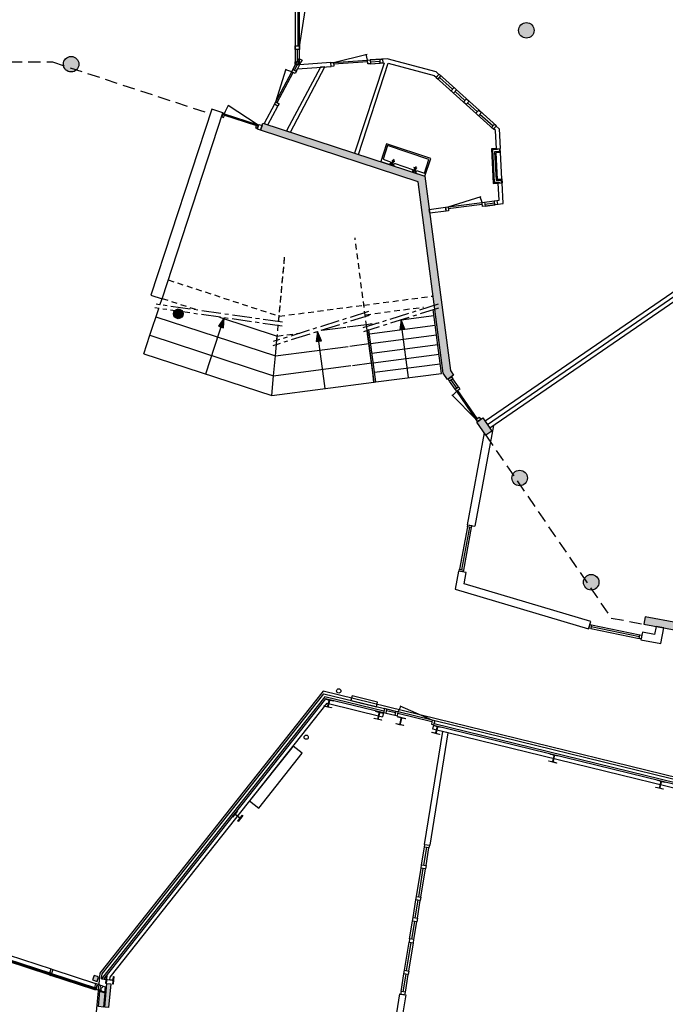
# Model space of a CAD drawing. Extents: x 30650 to 104664, y 22211 to 98910.
# Tile 13 of 16: x 64771 to 81390, y 60795 to 86130. Entities that reach past the tile are written whole.
import ezdxf

# ---------------------------------------------------------------- set-up
doc = ezdxf.new("R2010")
doc.units = 0
doc.header["$LTSCALE"] = 100
for name, pattern in [('HIDDEN', [9.525, 6.35, -3.175]), ('HIDDEN2', [4.7625, 3.175, -1.5875]), ('THO_hartlijn', [8, 5, -1, 1, -1]), ('THO_hhidden', [2.5, 1.5, -1])]:
    doc.linetypes.add(name, pattern=pattern)
for name, color, linetype in [('AA21----_BUITENWAND', 252, 'Continuous'), ('AA28----_KONSTRUKTIE', 9, 'Continuous'), ('AL21----_BUITENWAND', 3, 'Continuous'), ('AL22----_BINNENWAND', 2, 'Continuous'), ('AL23----_VLOEREN', 2, 'Continuous'), ('AL24----_TRAPPEN', 1, 'Continuous'), ('AL28----_KONSTRUKTIE', 3, 'Continuous'), ('AL31----_BUITENKOZIJNEN', 1, 'Continuous'), ('AL32----_BINNENKOZIJNEN', 1, 'Continuous'), ('AL35----_PLAFONDS', 8, 'HIDDEN2'), ('AL52----_RIOLERING', 8, 'Continuous'), ('AL74----_SANITAIR', 7, 'Continuous')]:
    doc.layers.add(name, color=color, linetype=linetype)
doc.layers.add('AL32----_GLAZEN_WAND', color=7, linetype='Continuous', true_color=0xef2b2d)

# ---------------------------------------------------------------- blocks, each defined once
blk = doc.blocks.new('-BAZ-K1034')
at = {"layer": 'AL32----_BINNENKOZIJNEN'}
for p, q in [((77, 100), (953, 256)), ((957, 100), (930, 254)), ((77, 100), (957, 100)), ((77, 60), (957, 60)), ((1024, 100), (1277, 100)), ((1024, 50), (1277, 50)), ((1024, 0), (1277, 0))]:
    blk.add_line(p, q, dxfattribs=at)
at = {"layer": 'AL32----_BINNENKOZIJNEN', "flags": 128}
for points in [[(10, 0), (10, 100), (77, 100), (77, 0)], [(957, 0), (957, 100), (1024, 100), (1024, 0)], [(1277, 0), (1277, 100), (1344, 100), (1344, 0)]]:
    blk.add_lwpolyline(points, close=True, dxfattribs=at)
blk = doc.blocks.new('-BAZ-K1350')
at = {"layer": 'AL32----_BINNENKOZIJNEN'}
for p, q in [((67, 100), (953, 256)), ((967, 100), (940, 254)), ((67, 100), (967, 100)), ((67, 60), (967, 60)), ((1034, 100), (1267, 100)), ((1034, 60), (1267, 60)), ((1267, 0), (1034, 0))]:
    blk.add_line(p, q, dxfattribs=at)
at = {"layer": 'AL32----_BINNENKOZIJNEN', "flags": 128}
for points in [[(0, 0), (0, 100), (67, 100), (67, 0)], [(967, 0), (967, 100), (1034, 100), (1034, 0)], [(1267, 0), (1267, 100), (1334, 100), (1334, 0)]]:
    blk.add_lwpolyline(points, close=True, dxfattribs=at)
blk = doc.blocks.new('-alu_01')
at = {"layer": 'AL31----_BUITENKOZIJNEN', "ltscale": 0.02}
for p, q in [((0, 158), (50, 158)), ((0, 53), (0, 158)), ((0, 53), (20, 53)), ((50, 15), (0, 15)), ((0, 15), (0, 0)), ((0, 0), (50, 0)), ((20, 53), (20, 19)), ((25, 15), (25, 49)), ((30, 53), (30, 19)), ((50, 53), (30, 53)), ((50, 158), (50, 53)), ((50, 0), (50, 15))]:
    blk.add_line(p, q, dxfattribs=at)
blk = doc.blocks.new('-alukozijn_h02-1')
at = {"layer": 'AL31----_BUITENKOZIJNEN', "lineweight": 0}
h = blk.add_hatch(dxfattribs=at)
h.set_pattern_fill('ISOLATIE', color=256, scale=140.000001, style=0, pattern_type=2)
h.set_pattern_definition([(60, (10944, 158), (-121.24, 70), []), (300, (11105.66, 158), (121.24, 70), [])])
h.paths.add_polyline_path([(10930, 158), (11085, 158), (11117, 18), (10930, 18)])
at = {"layer": 'AL31----_BUITENKOZIJNEN', "ltscale": 0.02}
for p, q in [((12, 53, 1), (0, 15)), ((0, 53), (12, 15)), ((50, 53), (38, 42, 1)), ((38, 53, 1), (50, 42)), ((1208, 53), (1220, 42, 1)), ((1220, 53, 1), (1208, 42)), ((1245, 53, 1), (1258, 42)), ((1258, 53), (1245, 42, 1)), ((2416, 53), (2428, 42, 1)), ((2428, 53, 1), (2416, 42)), ((2453, 53, 1), (2466, 42)), ((2466, 53), (2453, 42, 1)), ((3623, 53), (3636, 42, 1)), ((3636, 53, 1), (3623, 42)), ((3661, 53, 1), (3673, 42)), ((3673, 53), (3661, 42, 1)), ((4831, 53), (4844, 42, 1)), ((4844, 53, 1), (4831, 42)), ((4869, 53, 1), (4881, 42)), ((4881, 53), (4869, 42, 1)), ((6039, 53), (6051, 42, 1)), ((6051, 53, 1), (6039, 42)), ((6076, 53, 1), (6089, 42)), ((6089, 53), (6076, 42, 1)), ((7247, 53), (7259, 42, 1)), ((7259, 53, 1), (7247, 42)), ((7284, 53, 1), (7297, 42)), ((7297, 53), (7284, 42, 1)), ((8454, 53), (8467, 42, 1)), ((8467, 53, 1), (8454, 42)), ((8492, 53, 1), (8504, 42)), ((8504, 53), (8492, 42, 1)), ((9662, 53), (9675, 42, 1)), ((9675, 53, 1), (9662, 42)), ((9700, 53, 1), (9712, 42)), ((9712, 53), (9700, 42, 1)), ((10870, 53), (10882, 42, 1)), ((10882, 53, 1), (10870, 42)), ((10930, 42), (10905, 18)), ((10905, 42), (10930, 18))]:
    blk.add_line(p, q, dxfattribs=at)
at = {"layer": 'AL31----_BUITENKOZIJNEN', "linetype": 'Continuous'}
for p, q in [((1223, 42), (35, 42)), ((35, 42), (35, 15)), ((35, 36), (1223, 36)), ((1223, 24), (35, 24)), ((35, 18), (1223, 18)), ((50, 158), (1208, 158)), ((50, 53), (1208, 53)), ((50, 24), (50, 36)), ((50, 15), (52, 18)), ((50, 15), (1208, 15)), ((1208, 0), (50, 0)), ((1208, 15), (1206, 18)), ((1208, 24), (1208, 36)), ((1208, 36), (1223, 36)), ((1223, 42), (1223, 15)), ((2431, 42), (1243, 42)), ((1243, 42), (1243, 15)), ((1243, 36), (2431, 36)), ((1258, 36), (1243, 36)), ((2431, 24), (1243, 24)), ((1243, 18), (2431, 18)), ((1258, 158), (2416, 158)), ((1258, 53), (2416, 53)), ((1258, 24), (1258, 36)), ((1258, 15), (1260, 18)), ((1258, 15), (2416, 15)), ((2416, 15), (2414, 18)), ((2415, 24), (2415, 36)), ((2415, 36), (2431, 36)), ((2431, 42), (2431, 15)), ((3638, 42), (2451, 42)), ((2451, 42), (2451, 15)), ((2451, 36), (3638, 36)), ((2466, 36), (2451, 36)), ((3638, 24), (2451, 24)), ((2451, 18), (3638, 18)), ((2466, 158), (3623, 158)), ((2466, 53), (3623, 53)), ((2466, 24), (2466, 36)), ((2466, 15), (2467, 18)), ((2466, 15), (3623, 15)), ((3623, 0), (2466, 0)), ((3623, 15), (3621, 18)), ((3623, 24), (3623, 36)), ((3623, 36), (3638, 36)), ((3638, 42), (3638, 15)), ((4846, 42), (3658, 42)), ((3658, 42), (3658, 15)), ((3658, 36), (4846, 36)), ((3673, 36), (3658, 36)), ((4846, 24), (3658, 24)), ((3658, 18), (4846, 18)), ((3673, 158), (4831, 158)), ((3673, 53), (4831, 53)), ((3673, 24), (3673, 36)), ((3673, 15), (3675, 18)), ((3673, 15), (4831, 15)), ((4831, 0), (3673, 0)), ((4831, 15), (4829, 18)), ((4831, 24), (4831, 36)), ((4831, 36), (4846, 36)), ((4846, 42), (4846, 15)), ((6054, 42), (4866, 42)), ((4866, 42), (4866, 15)), ((4866, 36), (6054, 36)), ((4881, 36), (4866, 36)), ((6054, 24), (4866, 24)), ((4866, 18), (6054, 18)), ((4881, 158), (6039, 158)), ((4881, 53), (6039, 53)), ((4881, 24), (4881, 36)), ((4881, 15), (4883, 18)), ((4881, 15), (6039, 15)), ((6039, 0), (4881, 0)), ((6039, 15), (6037, 18)), ((6039, 24), (6039, 36)), ((6039, 36), (6054, 36)), ((6054, 42), (6054, 15)), ((7262, 42, 1), (6074, 42, 1)), ((6074, 42), (6074, 15)), ((6074, 36, 1), (7262, 36, 1)), ((6089, 36), (6074, 36)), ((7262, 24, 1), (6074, 24, 1)), ((6074, 18, 1), (7262, 18, 1)), ((6089, 158, 1), (7247, 158, 1)), ((6089, 53, 1), (7247, 53, 1)), ((6089, 24), (6089, 36)), ((6089, 15), (6091, 18)), ((6089, 15, 1), (7247, 15, 1)), ((7247, 0, 1), (6089, 0, 1)), ((7247, 15), (7245, 18)), ((7247, 24), (7247, 36)), ((7247, 36), (7262, 36)), ((7262, 42), (7262, 15)), ((8469, 42), (7282, 42)), ((7282, 42), (7282, 15)), ((7282, 36), (8469, 36)), ((7297, 36), (7282, 36)), ((8469, 24), (7282, 24)), ((7282, 18), (8469, 18)), ((7297, 158), (8454, 158)), ((7297, 53), (8454, 53)), ((7297, 24), (7297, 36)), ((7297, 15), (7299, 18)), ((7297, 15), (8454, 15)), ((8454, 0), (7297, 0)), ((8454, 15), (8453, 18)), ((8454, 24), (8454, 36)), ((8454, 36), (8469, 36)), ((8469, 42), (8469, 15)), ((9677, 42), (8489, 42)), ((8489, 42), (8489, 15)), ((8489, 36), (9677, 36)), ((8505, 36), (8489, 36)), ((9677, 24), (8489, 24)), ((8489, 18), (9677, 18)), ((8504, 158), (9662, 158)), ((8504, 53), (9662, 53)), ((8504, 15), (8506, 18)), ((8504, 15), (9662, 15)), ((9662, 0), (8504, 0)), ((8505, 24), (8505, 36)), ((9662, 15), (9660, 18)), ((9662, 24), (9662, 36)), ((9662, 36), (9677, 36)), ((9677, 42), (9677, 15)), ((10885, 42, 1), (9697, 42, 1)), ((9697, 42), (9697, 15)), ((9697, 36, 1), (10885, 36, 1)), ((9712, 36), (9697, 36)), ((10885, 24, 1), (9697, 24, 1)), ((9697, 18, 1), (10885, 18, 1)), ((9712, 158, 1), (10870, 158, 1)), ((9712, 53, 1), (10870, 53, 1)), ((9712, 24), (9712, 36)), ((9712, 15), (9714, 18)), ((9712, 15, 1), (10870, 15, 1)), ((10870, 0, 1), (9712, 0, 1)), ((10870, 24), (10870, 36)), ((10885, 42), (10885, 15)), ((2416, 0), (1258, 0))]:
    blk.add_line(p, q, dxfattribs=at)
at = {"layer": 'AL31----_BUITENKOZIJNEN'}
blk.add_line((10930, 42), (10930, 18), dxfattribs=at)
at = {"layer": 'AL31----_BUITENKOZIJNEN', "ltscale": 0.02}
for points in [[(0, 53), (12, 53), (12, 15), (0, 15)], [(50, 53), (38, 53), (38, 42), (50, 42)], [(1208, 53), (1220, 53), (1220, 42), (1208, 42)], [(1258, 53), (1245, 53), (1245, 42), (1258, 42)], [(2416, 53), (2428, 53), (2428, 42), (2416, 42)], [(2466, 53), (2453, 53), (2453, 42), (2466, 42)], [(3623, 53), (3636, 53), (3636, 42), (3623, 42)], [(3673, 53), (3661, 53), (3661, 42), (3673, 42)], [(4831, 53), (4844, 53), (4844, 42), (4831, 42)], [(4881, 53), (4869, 53), (4869, 42), (4881, 42)], [(6039, 53), (6051, 53), (6051, 42), (6039, 42)], [(6089, 53), (6076, 53), (6076, 42), (6089, 42)], [(7247, 53), (7259, 53), (7259, 42), (7247, 42)], [(7297, 53), (7284, 53), (7284, 42), (7297, 42)], [(8454, 53), (8467, 53), (8467, 42), (8454, 42)], [(8504, 53), (8492, 53), (8492, 42), (8504, 42)], [(9662, 53), (9675, 53), (9675, 42), (9662, 42)], [(9712, 53), (9700, 53), (9700, 42), (9712, 42)], [(10870, 53), (10882, 53), (10882, 42), (10870, 42)]]:
    blk.add_lwpolyline(points, close=True, dxfattribs=at)
at = {"layer": 'AL31----_BUITENKOZIJNEN', "flags": 128}
blk.add_lwpolyline([(10905, 18), (10905, 42), (10930, 42), (10930, 158), (11125, 158), (11157, 18), (10905, 18)], dxfattribs=at)
at = {"layer": 'AL31----_BUITENKOZIJNEN', "ltscale": 0.02}
blk.add_blockref('-alu_01', (0, 0), dxfattribs=at)
at = {"layer": 'AL31----_BUITENKOZIJNEN', "lineweight": 0}
for p in [(1208, 0), (2416, 0), (3623, 0), (4831, 0), (6039, 0), (7247, 0), (8454, 0), (9662, 0)]:
    blk.add_blockref('-alu_01', p, dxfattribs=at)
at = {"layer": 'AL31----_BUITENKOZIJNEN', "ltscale": 0.02, "xscale": -1}
blk.add_blockref('-alu_01', (10920, 0), dxfattribs=at)
blk = doc.blocks.new('A$C46074F70')
at = {"layer": 'AL32----_BINNENKOZIJNEN'}
for p, q in [((3168, 114), (2236, 261)), ((2238, 114), (2262, 257)), ((-1547, 57), (-1096, 57)), ((-1006, 57), (-722, 57)), ((-632, 57), (-181, 57)), ((-114, 114), (0, 0)), ((-114, 0), (0, 114)), ((67, 57), (518, 57)), ((608, 57), (871, 57)), ((961, 57), (1765, 57)), ((1855, 57), (2174, 57)), ((3234, 57), (3553, 57))]:
    blk.add_line(p, q, dxfattribs=at)
at = {"layer": 'AL32----_BINNENKOZIJNEN', "ltscale": 0.005}
blk.add_line((2264, 74), (3144, 74), dxfattribs=at)
at = {"layer": 'AL32----_BINNENKOZIJNEN'}
for points in [[(-1614, 0), (3620, 0), (3620, 114), (-1614, 114)], [(-1614, 0), (-1547, 0), (-1547, 114), (-1614, 114)], [(-1096, 114), (-1006, 114), (-1006, 0), (-1096, 0)], [(-722, 114), (-632, 114), (-632, 0), (-722, 0)], [(-114, 0), (-181, 0), (-181, 114), (-114, 114)], [(0, 0), (67, 0), (67, 114), (0, 114)], [(518, 114), (608, 114), (608, 0), (518, 0)], [(871, 114), (961, 114), (961, 0), (871, 0)], [(1765, 114), (1855, 114), (1855, 0), (1765, 0)], [(2174, 114), (2264, 114), (2264, 0), (2174, 0)], [(3144, 114), (3234, 114), (3234, 0), (3144, 0)], [(3620, 0), (3553, 0), (3553, 114), (3620, 114)]]:
    blk.add_lwpolyline(points, close=True, dxfattribs=at)
blk = doc.blocks.new('A$C2DC00388')
at = {"layer": 'AL32----_BINNENKOZIJNEN'}
for p, q in [((-3833, 57), (-3371, 57)), ((-3833, 0), (-3371, 0)), ((-3281, 57), (-2547, 57)), ((-3281, 0), (-2547, 0)), ((-2457, 57), (-1995, 57)), ((-1905, 57), (-1443, 57)), ((-1905, 0), (-1443, 0)), ((-1353, 57), (-619, 57)), ((-529, 57), (-67, 57)), ((-529, 0), (-67, 0)), ((-3833, -57), (-3371, -57)), ((-3281, -57), (-2547, -57)), ((-2457, 0), (-1995, 0)), ((-2457, -57), (-1995, -57)), ((-1905, -57), (-1443, -57)), ((-1353, 0), (-619, 0)), ((-1353, -57), (-619, -57)), ((-529, -57), (-67, -57))]:
    blk.add_line(p, q, dxfattribs=at)
for points in [[(-3833, 57), (-3900, 57), (-3900, -57), (-3833, -57)], [(-3371, 57), (-3281, 57), (-3281, -57), (-3371, -57)], [(-2457, 57), (-2547, 57), (-2547, -57), (-2457, -57)], [(-1995, 57), (-1905, 57), (-1905, -57), (-1995, -57)], [(-1443, 57), (-1353, 57), (-1353, -57), (-1443, -57)], [(-619, 57), (-529, 57), (-529, -57), (-619, -57)], [(0, -57), (-67, -57), (-67, 57), (0, 57)]]:
    blk.add_lwpolyline(points, close=True, dxfattribs=at)
blk = doc.blocks.new('A$C0634396C')
at = {"layer": 'AL32----_BINNENKOZIJNEN'}
for p, q in [((67, 57), (518, 57)), ((608, 57), (948, 57)), ((1038, 57), (1379, 57)), ((1469, 57), (1920, 57))]:
    blk.add_line(p, q, dxfattribs=at)
at = {"layer": 'AL32----_BINNENKOZIJNEN', "flags": 128}
blk.add_lwpolyline([(0, 114), (0, 0), (1987, 0), (1987, 114)], close=True, dxfattribs=at)
at = {"layer": 'AL32----_BINNENKOZIJNEN'}
for points in [[(67, 114), (0, 114), (0, 0), (67, 0)], [(518, 114), (608, 114), (608, 0), (518, 0)], [(948, 114), (1038, 114), (1038, 0), (948, 0)], [(1379, 114), (1469, 114), (1469, 0), (1379, 0)], [(1920, 114), (1987, 114), (1987, 0), (1920, 0)]]:
    blk.add_lwpolyline(points, close=True, dxfattribs=at)
blk = doc.blocks.new('A$C58AF215D')
at = {"layer": 'AA28----_KONSTRUKTIE'}
h = blk.add_hatch(color=256, dxfattribs=at)
h.dxf.hatch_style = 1
h.paths.add_polyline_path([(108, -316), (140, -185, -0.414214), (161, -172), (238, -191), (240, -181), (46, -134), (43, -143), (120, -162, -0.414214), (133, -184), (101, -314, -0.414214), (80, -327), (3, -309), (1, -318), (98, -342), (195, -366), (197, -356), (121, -337, -0.414214)])
h = blk.add_hatch(color=256, dxfattribs=at)
h.dxf.hatch_style = 1
h.paths.add_polyline_path([(1399, -632), (1431, -501, -0.414214), (1453, -488), (1529, -507), (1532, -497), (1434, -474), (1337, -450), (1335, -459), (1411, -478, -0.414214), (1425, -500), (1393, -630, -0.414214), (1371, -643), (1295, -625), (1292, -634), (1486, -682), (1489, -672), (1412, -653, -0.414214)])
h = blk.add_hatch(color=256, dxfattribs=at)
h.dxf.hatch_style = 1
h.paths.add_polyline_path([(1979, -792, -0.414214), (1966, -770), (1997, -640, -0.414214), (2019, -627), (2096, -646), (2098, -636), (1904, -588), (1901, -598), (1978, -617, -0.414214), (1991, -639), (1959, -769, -0.414214), (1938, -782), (1861, -763), (1859, -773), (1956, -797), (2053, -820), (2055, -811)])
h = blk.add_hatch(color=256, dxfattribs=at)
h.dxf.hatch_style = 1
h.paths.add_polyline_path([(2889, -996), (2921, -866, -0.414214), (2943, -853), (3019, -872), (3022, -862), (2925, -838), (2827, -814), (2825, -824), (2901, -843, -0.414214), (2915, -865), (2883, -995, -0.414214), (2861, -1008), (2785, -989), (2782, -999), (2976, -1046), (2979, -1037), (2902, -1018, -0.414214)])
h = blk.add_hatch(color=256, dxfattribs=at)
h.dxf.hatch_style = 1
h.paths.add_polyline_path([(5899, -1733), (5931, -1603, -0.414214), (5952, -1589), (6029, -1608), (6031, -1598), (5837, -1551), (5835, -1561), (5911, -1579, -0.414214), (5924, -1601), (5893, -1731, -0.414214), (5871, -1744), (5794, -1726), (5792, -1735), (5889, -1759), (5986, -1783), (5989, -1773), (5912, -1754, -0.414214)])
h = blk.add_hatch(color=256, dxfattribs=at)
h.dxf.hatch_style = 1
h.paths.add_polyline_path([(-2276, -3080), (-2227, -3018), (-2235, -3012), (-2359, -3169), (-2351, -3175), (-2302, -3113, -0.414214), (-2277, -3110), (-2172, -3194, -0.414214), (-2169, -3219), (-2218, -3281), (-2210, -3287), (-2148, -3208), (-2086, -3130), (-2094, -3124), (-2143, -3186, -0.414214), (-2168, -3188), (-2273, -3105, -0.414214)])
h = blk.add_hatch(color=256, dxfattribs=at)
h.dxf.hatch_style = 1
h.paths.add_polyline_path([(-5407, -7272), (-5417, -7271), (-5424, -7349, -0.414214), (-5444, -7366), (-5577, -7353, -0.414214), (-5593, -7333), (-5586, -7255), (-5596, -7254), (-5615, -7453), (-5605, -7454), (-5597, -7376, -0.414214), (-5578, -7359), (-5444, -7372, -0.414214), (-5428, -7392), (-5435, -7470), (-5425, -7471), (-5416, -7371)])
at = {"layer": 'AL23----_VLOEREN'}
blk.add_lwpolyline([(19347, -3542), (13717, -3296), (-23, 66), (-5768, -7185), (-7092, -21191), (-5308, -21620), (-4319, -31027), (17492, -36871), (19041, -44843), (25983, -46573), (26872, -43008), (31902, -41518), (31902, -7743)], close=True, dxfattribs=at)
at = {"layer": 'AL28----_KONSTRUKTIE'}
for points in [[(98, -342), (1, -318), (3, -309), (80, -327, 0.414214), (101, -314), (133, -184, 0.414214), (120, -162), (43, -143), (46, -134), (240, -181), (238, -191), (161, -172, 0.414214), (140, -185), (108, -316, 0.414214), (121, -337), (197, -356), (195, -366)], [(1434, -474), (1532, -497), (1529, -507), (1453, -488, 0.414214), (1431, -501), (1399, -632, 0.414214), (1412, -653), (1489, -672), (1486, -682), (1292, -634), (1295, -625), (1371, -643, 0.414214), (1393, -630), (1425, -500, 0.414214), (1411, -478), (1335, -459), (1337, -450)], [(1956, -797), (1859, -773), (1861, -763), (1938, -782, 0.414214), (1959, -769), (1991, -639, 0.414214), (1978, -617), (1901, -598), (1904, -588), (2098, -636), (2096, -646), (2019, -627, 0.414214), (1997, -640), (1966, -770, 0.414214), (1979, -792), (2055, -811), (2053, -820)], [(2925, -838), (3022, -862), (3019, -872), (2943, -853, 0.414214), (2921, -866), (2889, -996, 0.414214), (2902, -1018), (2979, -1037), (2976, -1046), (2782, -999), (2785, -989), (2861, -1008, 0.414214), (2883, -995), (2915, -865, 0.414214), (2901, -843), (2825, -824), (2827, -814)], [(5889, -1759), (5792, -1735), (5794, -1726), (5871, -1744, 0.414214), (5893, -1731), (5924, -1601, 0.414214), (5911, -1579), (5835, -1561), (5837, -1551), (6031, -1598), (6029, -1608), (5952, -1589, 0.414214), (5931, -1603), (5899, -1733, 0.414214), (5912, -1754), (5989, -1773), (5986, -1783)], [(8639, -2432), (8542, -2408), (8545, -2399), (8621, -2417, 0.414214), (8643, -2404), (8675, -2274, 0.414214), (8662, -2252), (8585, -2234), (8587, -2224), (8782, -2271), (8779, -2281), (8703, -2262, 0.414214), (8681, -2276), (8649, -2406, 0.414214), (8662, -2427), (8739, -2446), (8737, -2456)], [(-2148, -3208), (-2210, -3287), (-2218, -3281), (-2169, -3219, 0.414214), (-2172, -3194), (-2277, -3110, 0.414214), (-2302, -3113), (-2351, -3175), (-2359, -3169), (-2235, -3012), (-2227, -3018), (-2276, -3080, 0.414214), (-2273, -3105), (-2168, -3188, 0.414214), (-2143, -3186), (-2094, -3124), (-2086, -3130)], [(-5416, -7371), (-5425, -7471), (-5435, -7470), (-5428, -7392, 0.414214), (-5444, -7372), (-5578, -7359, 0.414214), (-5597, -7376), (-5605, -7454), (-5615, -7453), (-5596, -7254), (-5586, -7255), (-5593, -7333, 0.414214), (-5577, -7353), (-5444, -7366, 0.414214), (-5424, -7349), (-5417, -7271), (-5407, -7272)]]:
    blk.add_lwpolyline(points, format="xyb", close=True, dxfattribs=at)
blk = doc.blocks.new('Mengkraan wasbak (R)')
at = {"layer": 'AL74----_SANITAIR'}
for points in [[(-142, 0), (-122, 0)], [(-112, 0), (-88, 0)], [(-100, 42), (-100, 22)], [(-100, 15), (0, 15), (0, -15), (-100, -15)], [(-100, 12), (-100, -12)], [(-78, 0), (-58, 0)], [(-17, 25), (-22, 15), (0, 15)], [(-17, 38), (-17, 25), (0, 15), (17, 25), (17, 38)], [(0, 15), (0, -15), (17, -25), (22, -15), (22, 15), (17, 25)], [(-100, -22), (-100, -42)], [(-17, -38), (-17, -45), (0, -55), (17, -45), (17, -38)]]:
    blk.add_lwpolyline(points, dxfattribs=at)
for points in [[(0, 55), (-17, 45), (-17, 38), (0, 28), (17, 38), (17, 45)], [(-22, -15), (0, -15), (-17, -25)], [(0, -15), (-17, -25), (-17, -38), (0, -28), (17, -38), (17, -25)]]:
    blk.add_lwpolyline(points, close=True, dxfattribs=at)
blk.add_arc((-100, 0), 15, 90, 270, dxfattribs=at)
blk = doc.blocks.new('74_wastrogf_800x480')
at = {"layer": 'AL74----_SANITAIR'}
for points in [[(-426, 9), (-766, 9), (-766, -471), (434, -481), (434, -1), (57, 0)], [(-511, -61), (-726, -61), (-726, -431), (394, -441), (394, -71), (178, -69)], [(94, -68), (-433, -61)]]:
    blk.add_lwpolyline(points, dxfattribs=at)
at = {"layer": 'AL74----_SANITAIR', "rotation": 91.01724366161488}
blk.add_blockref('Mengkraan wasbak (R)', (-468, -17), dxfattribs=at)
at = {"layer": 'AL74----_SANITAIR', "xscale": -1.000000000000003, "rotation": 268.98275633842}
blk.add_blockref('Mengkraan wasbak (R)', (137, -17), dxfattribs=at)
blk = doc.blocks.new('Top Rail Type - Top Rail_Internal_-V51-N00 begane grond _plotview_')
at = {"layer": 'AL24----_TRAPPEN'}
for p, q in [((52794, 65733), (52756, 65721)), ((52930, 64390), (52756, 65721)), ((52970, 64395), (52794, 65733)), ((52930, 64390), (52970, 64395))]:
    blk.add_line(p, q, dxfattribs=at)
blk = doc.blocks.new('*U155')
at = {"layer": 'AL32----_BINNENKOZIJNEN'}
for points in [[(-960, -50), (-925, -50), (-925, -9), (-910, -9), (-910, 50), (-960, 50)], [(-50, 50), (-50, -9), (-35, -9), (-35, -50), (0, -50), (0, 50)], [(-925, -9), (-35, -9), (-35, -50), (-925, -50)]]:
    blk.add_lwpolyline(points, close=True, dxfattribs=at)
blk.add_lwpolyline([(-925, -50), (-65, -280)], dxfattribs=at)
blk.add_arc((-925, -50), 890, 345, 0, dxfattribs=at)

msp = doc.modelspace()

# ---------------------------------------------------------------- hatches: boundary and pattern name
at = {"layer": 'AA21----_BUITENWAND'}
h = msp.add_hatch(color=256, dxfattribs=at)
h.paths.add_polyline_path([(104196, 40225), (104116, 40225), (104116, 40515), (104196, 40515)], flags=17)
h.paths.add_polyline_path([(104326, 47815), (104456, 47815), (104456, 47295), (104326, 47295)], flags=17)
h.paths.add_polyline_path([(104196, 47815), (104296, 47815), (104296, 47295), (104196, 47295)], flags=17)
h.paths.add_polyline_path([(91362, 26475), (91509, 26504), (91241, 27885), (91080, 27925)])
h.paths.add_polyline_path([(88125, 32625), (88092, 32499), (90135, 31952), (91205, 26445), (91333, 26469), (90247, 32056)])
h.paths.add_polyline_path([(88159, 32750), (88133, 32654), (90273, 32080), (91061, 28025), (91159, 28044), (90359, 32161)])
h.paths.add_polyline_path([(84465, 33606), (84431, 33480), (85918, 33082), (85952, 33207)])
h.paths.add_polyline_path([(84498, 33731), (84472, 33635), (85960, 33236), (85986, 33333)])
h.paths.add_polyline_path([(82030, 34258), (81997, 34132), (83958, 33607), (83991, 33733)])
h.paths.add_polyline_path([(82064, 34383), (82038, 34287), (83999, 33761), (84025, 33858)])
h.paths.add_polyline_path([(81055, 34519), (81021, 34394), (81524, 34259), (81557, 34385)])
h.paths.add_polyline_path([(81089, 34645), (81063, 34548), (81565, 34414), (81591, 34510)])
h.paths.add_polyline_path([(78611, 35174), (78577, 35049), (80548, 34521), (80582, 34646)])
h.paths.add_polyline_path([(78645, 35300), (78619, 35203), (80589, 34675), (80615, 34772)])
h.paths.add_polyline_path([(76670, 35694), (76636, 35569), (78104, 35175), (78138, 35301)])
h.paths.add_polyline_path([(76703, 35820), (76677, 35723), (78146, 35330), (78171, 35427)])
h.paths.add_polyline_path([(74709, 36220), (74675, 36094), (75534, 35864), (75568, 35990)])
h.paths.add_polyline_path([(74742, 36345), (74717, 36249), (75576, 36018), (75602, 36115)])
h.paths.add_polyline_path([(73767, 36607), (73741, 36510), (74243, 36376), (74269, 36472)])
h.paths.add_polyline_path([(73733, 36481), (73700, 36356), (74202, 36221), (74236, 36347)])
h.paths.add_polyline_path([(71299, 37133), (71265, 37008), (73226, 36482), (73260, 36608)])
h.paths.add_polyline_path([(71333, 37259), (73294, 36734), (73268, 36637), (71307, 37162)])
h.paths.add_polyline_path([(70323, 37395), (70290, 37269), (70792, 37135), (70826, 37260)])
h.paths.add_polyline_path([(70357, 37520), (70331, 37424), (70834, 37289), (70859, 37386)])
h.paths.add_polyline_path([(68424, 39361), (68325, 39350), (68475, 37921), (69858, 37551), (69884, 37647), (68567, 38000)])
h.paths.add_polyline_path([(68165, 39333), (68295, 39347), (68447, 37898), (69850, 37522), (69817, 37396), (68327, 37795)])
h.paths.add_polyline_path([(68219, 40355), (68318, 40365), (68373, 39848), (68273, 39837)])
h.paths.add_polyline_path([(68060, 40338), (68189, 40351), (68243, 39834), (68114, 39821)])
h.paths.add_polyline_path([(68168, 40842), (68267, 40852), (68002, 43378), (67902, 43368)])
h.paths.add_polyline_path([(67743, 43351), (67872, 43365), (68138, 40839), (68009, 40825)])
h.paths.add_polyline_path([(67744, 44870), (67844, 44880), (67898, 44363), (67799, 44353)])
h.paths.add_polyline_path([(67585, 44853), (67715, 44867), (67769, 44349), (67640, 44336)])
h.paths.add_polyline_path([(65922, 47811), (65899, 47714), (67486, 47333), (67641, 45854), (67740, 45865), (67578, 47414)])
h.paths.add_polyline_path([(65872, 49181), (65971, 49171), (65847, 47887), (65748, 47896)], flags=17)
h.paths.add_polyline_path([(65710, 49196), (65839, 49184), (65702, 47730), (67458, 47309), (67611, 45851), (67482, 45838), (67338, 47204), (65562, 47630)])
h.paths.add_polyline_path([(66011, 50684), (66111, 50675), (66061, 50157), (65962, 50167)])
h.paths.add_polyline_path([(65852, 50699), (65981, 50687), (65932, 50169), (65803, 50182)])
h.paths.add_polyline_path([(66104, 51670), (66204, 51660), (66396, 53692), (66296, 53701)])
h.paths.add_polyline_path([(66137, 53716), (66266, 53704), (66074, 51673), (65945, 51685)])
h.paths.add_polyline_path([(66440, 55213), (66539, 55204), (66489, 54677), (66389, 54687)])
h.paths.add_polyline_path([(66281, 55228), (66410, 55216), (66360, 54689), (66230, 54702)])
h.paths.add_polyline_path([(66533, 56199), (66633, 56190), (66729, 57216), (66629, 57225)])
h.paths.add_polyline_path([(66470, 57240), (66599, 57228), (66503, 56202), (66374, 56215)])
h.paths.add_polyline_path([(66722, 58211), (66822, 58201), (66966, 59724), (66866, 59734)])
h.paths.add_polyline_path([(66707, 59749), (66836, 59737), (66692, 58214), (66563, 58226)])
h.paths.add_polyline_path([(67017, 61330), (67117, 61320), (67059, 60710), (66959, 60720)])
h.paths.add_polyline_path([(66838, 61133), (66964, 61092), (66929, 60722), (66800, 60735)])
h.paths.add_polyline_path([(91601, 25248), (91748, 25277), (91951, 24234), (94477, 23604), (94441, 23459), (91822, 24112)])
h.paths.add_polyline_path([(91444, 25218), (91571, 25242), (91796, 24087), (94434, 23430), (94402, 23303), (91684, 23981)])
h.paths.add_polyline_path([(95606, 23003), (95637, 23130), (98455, 22427), (98614, 23066), (98741, 23035), (98550, 22269)])
h.paths.add_polyline_path([(95644, 23159), (95681, 23304), (98324, 22645), (98440, 23110), (98585, 23074), (98433, 22463)])
h.paths.add_polyline_path([(99069, 25014), (98924, 25051), (99139, 25916), (99285, 25880)], flags=17)
h.paths.add_polyline_path([(99224, 24976), (99098, 25007), (99325, 25918), (100731, 26334), (100768, 26210), (99434, 25814)], flags=17)
h.paths.add_polyline_path([(100694, 26459), (100722, 26363), (99334, 25952), (99362, 26064)], flags=17)
h.paths.add_polyline_path([(102888, 26973), (102925, 26849), (104456, 27302), (104456, 27615), (104326, 27615), (104326, 27399)], flags=17)
h.paths.add_polyline_path([(102851, 27098), (102880, 27002), (104145, 27377), (104116, 27473)], flags=17)
h.paths.add_polyline_path([(104326, 28625), (104456, 28625), (104456, 28105), (104326, 28105)], flags=17)
h.paths.add_polyline_path([(104196, 28625), (104296, 28625), (104296, 28105), (104196, 28105)], flags=17)
h.paths.add_polyline_path([(104326, 30145), (104456, 30145), (104456, 29115), (104326, 29115)], flags=17)
h.paths.add_polyline_path([(104196, 30145), (104296, 30145), (104296, 29115), (104196, 29115)], flags=17)
h.paths.add_polyline_path([(104326, 31665), (104456, 31665), (104456, 31135), (104326, 31135)], flags=17)
h.paths.add_polyline_path([(104196, 31665), (104296, 31665), (104296, 31135), (104196, 31135)], flags=17)
h.paths.add_polyline_path([(104326, 33853), (104456, 33853), (104456, 32655), (104326, 32655)], flags=17)
h.paths.add_polyline_path([(104196, 33853), (104296, 33853), (104296, 32655), (104196, 32655)], flags=17)
h.paths.add_polyline_path([(104326, 38475), (104456, 38475), (104456, 35863), (104326, 35863)], flags=17)
h.paths.add_polyline_path([(104196, 38475), (104296, 38475), (104296, 35863), (104196, 35863)], flags=17)
h.paths.add_polyline_path([(104326, 40755), (104456, 40755), (104456, 40225), (104326, 40225)], flags=17)
h.paths.add_polyline_path([(104196, 40755), (104296, 40755), (104296, 40225), (104196, 40225)], flags=17)
h.paths.add_polyline_path([(104326, 42265), (104456, 42265), (104456, 41745), (104326, 41745)], flags=17)
h.paths.add_polyline_path([(104196, 42265), (104296, 42265), (104296, 41745), (104196, 41745)], flags=17)
h.paths.add_polyline_path([(104326, 46805), (104456, 46805), (104456, 43255), (104326, 43255)], flags=17)
h.paths.add_polyline_path([(104196, 46805), (104296, 46805), (104296, 43255), (104196, 43255)], flags=17)
h.paths.add_polyline_path([(104326, 48305), (104456, 48305), (104456, 50595), (104326, 50595)], flags=17)
h.paths.add_polyline_path([(104196, 50595), (104296, 50595), (104296, 48305), (104196, 48305)], flags=17)
h.paths.add_polyline_path([(104326, 52345), (104456, 52345), (104456, 53875), (104326, 53875)])
h.paths.add_polyline_path([(104196, 53875), (104296, 53875), (104296, 52345), (104196, 52345)])
h.paths.add_polyline_path([(104326, 54895), (104456, 54895), (104456, 54365), (104326, 54365)])
h.paths.add_polyline_path([(104196, 54895), (104296, 54895), (104296, 54365), (104196, 54365)])
h.paths.add_polyline_path([(104326, 57415), (104456, 57415), (104456, 55885), (104326, 55885)])
h.paths.add_polyline_path([(104196, 57415), (104296, 57415), (104296, 55885), (104196, 55885)])
h.paths.add_polyline_path([(104326, 58925), (104456, 58925), (104456, 58405), (104326, 58405)])
h.paths.add_polyline_path([(104196, 58405), (104296, 58405), (104296, 58925), (104196, 58925)])
h.paths.add_polyline_path([(104196, 60754), (104296, 60754), (104296, 59415), (104196, 59415)], flags=0)
h.paths.add_polyline_path([(102452, 61509), (102420, 61414), (104109, 60849), (104141, 60944)])
h.paths.add_polyline_path([(102462, 61538), (102503, 61661), (104456, 61007), (104456, 59415), (104326, 59415), (104326, 60914)])
h.paths.add_polyline_path([(99588, 62467), (99557, 62373), (101482, 61728), (101513, 61823)])
h.paths.add_polyline_path([(99639, 62619), (101564, 61975), (101523, 61852), (99598, 62496)])
h.paths.add_polyline_path([(97673, 63108), (97641, 63013), (99092, 62528), (99124, 62623)])
h.paths.add_polyline_path([(97682, 63137), (97723, 63260), (99174, 62775), (99133, 62651)])
h.paths.add_polyline_path([(95748, 63752), (95716, 63658), (97176, 63169), (97208, 63264)])
h.paths.add_polyline_path([(95798, 63904), (95757, 63781), (97217, 63292), (97259, 63416)])
h.paths.add_polyline_path([(94859, 64218), (93657, 64619), (93633, 64490), (94818, 64095)])
h.paths.add_polyline_path([(93573, 64480), (93542, 64385), (94777, 63972), (94809, 64067)])
h.paths.add_polyline_path([(104106, 38228), (104196, 38228), (104196, 37988), (104106, 37988)], flags=17)
edge = h.paths.add_edge_path()
edge.add_line((104196, 38475), (104456, 38475))
edge.add_line((104196, 35863), (104456, 35863))
edge.add_line((104196, 33853), (104456, 33853))
edge.add_line((104196, 52345), (104456, 52345))
edge.add_line((104196, 50595), (104456, 50595))
edge.add_line((100694, 26459), (100768, 26210))
edge.add_line((102851, 27098), (102925, 26849))
edge.add_line((98924, 25051), (99224, 24976))
edge.add_line((98440, 23110), (98741, 23035))
edge.add_line((94477, 23604), (94402, 23303))
edge.add_line((95681, 23304), (95606, 23003))
edge.add_line((104196, 47695), (104106, 47695))
edge.add_line((104106, 47695), (104106, 47510))
edge.add_line((104196, 43404), (104106, 43404))
edge.add_line((104106, 43404), (104106, 43644))
edge.add_line((104106, 43644), (104196, 43644))
edge.add_line((104196, 28289), (104116, 28289))
edge.add_line((104116, 28289), (104116, 28529))
edge.add_line((104116, 28529), (104196, 28529))
edge.add_line((104196, 33139), (104116, 33139))
edge.add_line((104116, 33139), (104116, 33379))
edge.add_line((104116, 33379), (104196, 33379))
at = {"layer": 'AA28----_KONSTRUKTIE'}
h = msp.add_hatch(color=256, dxfattribs=at)
h.paths.add_polyline_path([(66650, 61421), (66764, 61384), (66802, 61498), (66688, 61535)])
h.paths.add_polyline_path([(99693, 48923), (99773, 48923), (99773, 49003), (99693, 49003)])
h.paths.add_polyline_path([(99699, 48929), (99767, 48929), (99767, 48997), (99699, 48997)], flags=16)
h.paths.add_polyline_path([(95631, 44363), (95711, 44363), (95711, 44443), (95631, 44443)])
h.paths.add_polyline_path([(95637, 44369), (95705, 44369), (95705, 44437), (95637, 44437)], flags=16)
h.paths.add_polyline_path([(92916, 39140), (92996, 39140), (92996, 39220), (92916, 39220)])
h.paths.add_polyline_path([(92922, 39146), (92990, 39146), (92990, 39214), (92922, 39214)], flags=16)
h.paths.add_polyline_path([(31889, 58673), (36642, 58922), (36652, 58733), (31898, 58484)])
h.paths.add_polyline_path([(32048, 55637), (32057, 55448), (36811, 55697), (36801, 55887)])
h.paths.add_polyline_path([(42647, 74426), (42587, 74245), (42873, 74152), (42932, 74333)], flags=17)
h.paths.add_polyline_path([(39604, 75423), (39545, 75242), (40709, 74861), (40768, 75042)], flags=17)
h.paths.add_polyline_path([(43911, 74012), (43851, 73831), (46132, 73084), (46191, 73265)], flags=17)
h.paths.add_polyline_path([(46942, 73019), (46883, 72838), (48213, 72402), (48271, 72583)], flags=17)
h.paths.add_polyline_path([(38841, 94135), (39033, 94186), (40254, 89585), (40070, 89537)])
h.paths.add_polyline_path([(43192, 90365), (43008, 90316), (41788, 94917), (41971, 94966)])
h.paths.add_polyline_path([(59680, 90889), (59866, 90927), (60286, 88237), (60207, 87998), (60027, 88057), (60091, 88253)])
h.paths.add_polyline_path([(70972, 83287), (71031, 83467), (75204, 82101), (75857, 77106), (75942, 76983), (75785, 76875), (75675, 77036), (75031, 81957)])
h.paths.add_polyline_path([(76771, 75439), (76540, 75775), (76696, 75883), (76927, 75546)])
h.paths.add_polyline_path([(80872, 70764), (80837, 70578), (87491, 69339), (87526, 69526)])
h.paths.add_polyline_path([(93678, 82845), (93837, 82742), (91241, 78752), (91082, 78855)])
h.paths.add_polyline_path([(96226, 81188), (96385, 81084), (93790, 77094), (93630, 77198)])
edge = h.paths.add_edge_path()
edge.add_line((43526, 79063), (41283, 79797))
edge.add_line((49735, 77028), (48502, 77432))
edge.add_line((43585, 79243), (41342, 79978))
edge.add_line((41342, 79978), (41283, 79797))
edge.add_line((49794, 77209), (48561, 77613))
edge.add_line((47595, 77929), (46763, 78202))
edge.add_line((47536, 77749), (46704, 78022))
edge.add_line((45738, 78338), (44505, 78742))
edge.add_line((45797, 78518), (44564, 78923))
edge.add_line((36801, 55887), (36901, 55892))
edge.add_line((36901, 55892), (36911, 55702))
edge.add_line((36911, 55702), (36811, 55697))
h = msp.add_hatch(color=256, dxfattribs=at)
h.dxf.hatch_style = 1
h.paths.add_polyline_path([(78014, 85855, 1), (77614, 85855, 1)])
h.paths.add_polyline_path([(83030, 83315, 1), (82630, 83315, 1)])
h = msp.add_hatch(color=256, dxfattribs=at)
h.dxf.hatch_style = 1
h.paths.add_polyline_path([(66296, 84985, 1), (65896, 84985, 1)])
h = msp.add_hatch(color=256, dxfattribs=at)
h.dxf.hatch_style = 1
h.paths.add_polyline_path([(68980, 78561, 1), (68730, 78561, 1)])
h = msp.add_hatch(color=256, dxfattribs=at)
h.dxf.hatch_style = 1
h.paths.add_polyline_path([(77841, 74338, 1), (77441, 74338, 1)])
h = msp.add_hatch(color=256, dxfattribs=at)
h.dxf.hatch_style = 1
h.paths.add_polyline_path([(79282, 71655, 1), (79682, 71655, 1)])
at = {"layer": 'AL24----_TRAPPEN'}
for points in [[(70018, 78201), (70032, 78459), (69891, 78242)], [(74554, 78150), (74687, 78167), (74588, 78406)], [(72405, 77848), (72538, 77866), (72439, 78105)]]:
    msp.add_hatch(color=8, dxfattribs=at).paths.add_polyline_path(points)

# ---------------------------------------------------------------- linework, layer by layer
for points in [[(69979, 83641), (69974, 83643), (69995, 83710), (70000, 83708)], [(71011, 83406), (70972, 83287), (70889, 83314), (70928, 83433)]]:
    msp.add_lwpolyline(points, close=True)
at = {"layer": 'AL21----_BUITENWAND'}
for points in [[(67017, 61330), (67117, 61320), (67059, 60710), (66959, 60720)], [(66838, 61133), (66964, 61092), (66929, 60722), (66800, 60735)]]:
    msp.add_lwpolyline(points, close=True, dxfattribs=at)
at = {"layer": 'AL22----_BINNENWAND', "ltscale": 0.02}
for p, q in [((77042, 82810), (77142, 82815)), ((77088, 81925), (77188, 81930)), ((74161, 68403), (74111, 68195)), ((66878, 61447), (66891, 61577)), ((66878, 61447), (67091, 61427))]:
    msp.add_line(p, q, dxfattribs=at)
at = {"layer": 'AL22----_BINNENWAND'}
for p, q in [((77069, 82786), (77067, 82811)), ((77117, 82814), (77122, 82711)), ((77147, 82712), (77142, 82815)), ((77112, 81951), (77113, 81926)), ((77158, 82032), (77163, 81929)), ((77183, 82033), (77188, 81930))]:
    msp.add_line(p, q, dxfattribs=at)
for points in [[(71643, 83267), (71740, 83235), (72630, 84916), (72513, 84908)], [(71861, 84981), (71861, 84958), (71804, 84852), (71892, 84805), (71926, 84869), (72790, 84927), (72783, 85027), (71975, 84972), (71975, 84981)], [(73394, 82693), (73489, 82662), (74260, 85013), (75442, 84695), (75495, 84648), (75562, 84722), (75491, 84786), (74232, 85124), (73795, 85095), (73802, 84995), (74127, 85017), (74153, 85010)], [(71065, 83457), (71161, 83425), (71417, 83909), (71329, 83956)], [(68151, 79044), (68436, 78951), (70004, 83736), (69719, 83829)], [(77147, 82712), (77026, 82706), (77061, 82027), (77183, 82033)], [(75315, 81249), (75733, 81304), (75746, 81204), (75328, 81150)], [(76756, 75796), (76813, 75713), (82345, 79510), (88172, 78425), (89028, 77868), (89082, 77952), (88210, 78520), (82323, 79615)], [(76815, 75709), (76872, 75627), (82369, 79398), (88132, 78326), (88970, 77780), (89025, 77864), (88170, 78420), (82346, 79504)], [(73326, 68733), (73297, 68614), (73957, 68453), (73986, 68571)], [(75406, 67878), (75430, 67975), (86294, 65317), (89671, 65169), (89666, 65069), (86280, 65217)], [(75457, 68086), (75441, 68021), (86301, 65363), (89673, 65216), (89676, 65283), (86311, 65430)], [(75805, 67780), (75659, 67816), (75186, 64910), (75334, 64886)], [(74559, 61061), (74707, 61037), (74505, 59799), (74631, 59619), (74508, 59533), (74347, 59763)]]:
    msp.add_lwpolyline(points, close=True, dxfattribs=at)
at = {"layer": 'AL22----_BINNENWAND', "elevation": 1}
for points in [[(77042, 82810), (77018, 83277), (76972, 83318), (77039, 83393), (77116, 83323), (77142, 82815)], [(66891, 61577), (72602, 68785), (74161, 68403)], [(75406, 67878), (75457, 68086)]]:
    msp.add_lwpolyline(points, dxfattribs=at)
at = {"layer": 'AL22----_BINNENWAND'}
for points in [[(77042, 82810), (76917, 82803), (76963, 81919), (77088, 81925)], [(77069, 82786), (76944, 82780), (76987, 81945), (77112, 81951)], [(77121, 82739), (76996, 82732), (77034, 81997), (77159, 82004)], [(76739, 81435), (77111, 81484), (77088, 81925)], [(76751, 81336), (77215, 81397), (77188, 81930)], [(74146, 68338), (72627, 68709), (66879, 61454)], [(74134, 68292), (72645, 68656), (66929, 61442)], [(67091, 61427), (67098, 61494), (72684, 68544), (74111, 68195)]]:
    msp.add_lwpolyline(points, dxfattribs=at)
at = {"layer": 'AL22----_BINNENWAND', "ltscale": 0.02}
msp.add_lwpolyline([(70691, 66028), (70926, 65842), (72044, 67253), (71808, 67439)], close=True, dxfattribs=at)
at = {"layer": 'AL24----_TRAPPEN', "linetype": 'THO_hhidden'}
for p, q in [((73703, 78231), (73403, 80520)), ((71392, 77879), (71593, 80031)), ((71437, 78358), (71593, 80031)), ((68595, 79435), (71450, 78500)), ((68439, 78960), (69379, 78652)), ((73630, 78785), (75415, 79019)), ((71450, 78500), (73630, 78785)), ((73663, 78537), (75165, 78734)), ((73695, 78289), (74025, 78333)), ((71402, 77989), (71987, 78066))]:
    msp.add_line(p, q, dxfattribs=at)
at = {"layer": 'AL24----_TRAPPEN', "linetype": 'THO_hartlijn'}
for p, q in [((71536, 78344), (68281, 78809)), ((75542, 78809), (73608, 78201)), ((71527, 78245), (68250, 78714)), ((73751, 78621), (71297, 77849)), ((75555, 78710), (73621, 78102)), ((73764, 78522), (71287, 77742))]:
    msp.add_line(p, q, dxfattribs=at)
at = {"layer": 'AL24----_TRAPPEN'}
for p, q in [((68382, 78795), (68436, 78951)), ((68123, 78011), (68349, 78700)), ((75630, 77030), (75415, 78674)), ((75675, 77036), (75460, 78680)), ((68279, 78487), (71355, 77479)), ((69918, 78476), (71402, 77989)), ((70026, 78440), (70032, 78459)), ((73205, 78225), (73695, 78289)), ((73716, 78132), (73695, 78289)), ((74588, 78406), (75435, 78517)), ((72549, 78139), (73165, 78220)), ((73728, 78041), (73716, 78132)), ((73728, 78041), (73733, 78042)), ((73760, 77794), (73728, 78041)), ((73760, 77794), (73728, 78041)), ((73773, 78047), (75468, 78269)), ((74554, 78150), (74687, 78167)), ((67967, 77536), (68123, 78011)), ((68123, 78011), (71307, 76968)), ((71355, 77479), (71402, 77989)), ((73270, 77729), (73760, 77794)), ((73793, 77546), (73760, 77794)), ((73760, 77794), (73766, 77794)), ((73805, 77800), (75500, 78021)), ((67967, 77536), (71259, 76458)), ((71355, 77479), (71382, 77772)), ((71355, 77479), (73230, 77724)), ((73825, 77298), (73793, 77546)), ((73793, 77546), (73798, 77546)), ((73825, 77298), (73793, 77546)), ((73838, 77552), (75532, 77773)), ((71307, 76968), (71355, 77479)), ((71307, 76968), (71355, 77479)), ((73335, 77234), (73825, 77298)), ((73825, 77298), (73831, 77299)), ((73858, 77050), (73825, 77298)), ((73870, 77304), (75565, 77526)), ((73903, 77056), (75597, 77278)), ((71307, 76968), (73295, 77228)), ((73858, 77050), (73863, 77051)), ((73890, 76802), (73858, 77050)), ((73890, 76802), (73858, 77050)), ((73935, 76808), (75630, 77030)), ((71259, 76458), (71307, 76968)), ((71259, 76458), (71307, 76968)), ((71259, 76458), (73890, 76802)), ((73890, 76802), (73895, 76803))]:
    msp.add_line(p, q, dxfattribs=at)
at = {"layer": 'AL24----_TRAPPEN', "color": 8}
for p, q in [((69559, 77015), (70026, 78440)), ((70032, 78459), (69891, 78242)), ((70018, 78201), (70032, 78459)), ((74588, 78406), (74554, 78150)), ((74620, 78158), (74588, 78406)), ((74687, 78167), (74588, 78406)), ((69891, 78242), (70018, 78201)), ((72439, 78105), (72405, 77848)), ((72631, 76637), (72439, 78105)), ((72538, 77866), (72439, 78105)), ((74782, 76919), (74620, 78158)), ((72405, 77848), (72538, 77866))]:
    msp.add_line(p, q, dxfattribs=at)
at = {"layer": 'AL28----_KONSTRUKTIE'}
for points in [[(70972, 83287), (71031, 83467), (75204, 82101), (75857, 77106), (75942, 76983), (75785, 76875), (75675, 77036), (75031, 81957)], [(76771, 75439), (76540, 75775), (76696, 75883), (76927, 75546)], [(80872, 70764), (80837, 70578), (87491, 69339), (87526, 69526)], [(66650, 61421), (66764, 61384), (66802, 61498), (66688, 61535)]]:
    msp.add_lwpolyline(points, close=True, dxfattribs=at)
for centre, radius in [((77814, 85855), 200), ((66096, 84985), 200), ((68855, 78561), 125), ((77641, 74338), 200), ((79482, 71655), 200)]:
    msp.add_circle(centre, radius, dxfattribs=at)
at = {"layer": 'AL32----_GLAZEN_WAND'}
for p, q in [((76728, 75500), (76288, 73133)), ((76967, 75692), (76484, 73096)), ((76298, 73080), (76095, 71987)), ((76347, 73071), (76144, 71977)), ((76396, 73061), (76193, 71968)), ((76288, 73133), (76484, 73096)), ((79472, 70463), (80717, 70206)), ((79482, 70512), (80727, 70255)), ((79492, 70561), (80738, 70304))]:
    msp.add_line(p, q, dxfattribs=at)
for points in [[(76298, 73080), (76307, 73129), (76406, 73111), (76396, 73061)], [(76086, 71937), (76095, 71987), (76193, 71968), (76184, 71919)], [(79474, 70646), (76209, 71617), (76263, 71904), (76066, 71941), (75979, 71477), (79417, 70454)], [(79472, 70463), (79423, 70473), (79452, 70570), (79492, 70561)], [(81152, 70519), (81114, 70314), (80799, 70373), (80763, 70176), (81274, 70081), (81349, 70482)], [(80766, 70196), (80717, 70206), (80738, 70304), (80785, 70294)]]:
    msp.add_lwpolyline(points, close=True, dxfattribs=at)
at = {"layer": 'AL35----_PLAFONDS'}
for points in [[(51098, 67537), (54010, 76427), (56539, 76818), (59098, 84628), (60704, 85042), (65615, 85042), (69557, 83751)], [(76771, 75439), (79999, 70734), (80837, 70578)]]:
    msp.add_lwpolyline(points, dxfattribs=at)
at = {"layer": 'AL52----_RIOLERING'}
for centre in [(72985, 68859), (72146, 67668)]:
    msp.add_circle(centre, 55, dxfattribs=at)

# ---------------------------------------------------------------- block references
at = {"layer": 'AL24----_TRAPPEN'}
msp.add_blockref('Top Rail Type - Top Rail_Internal_-V51-N00 begane grond _plotview_', (20966, 12413), dxfattribs=at)
at = {"layer": 'AL28----_KONSTRUKTIE', "linetype": 'HIDDEN', "ltscale": 0.005}
msp.add_blockref('A$C58AF215D', (72602, 68785), dxfattribs=at)
at = {"layer": 'AL31----_BUITENKOZIJNEN', "ltscale": 0.02, "rotation": 341.8592129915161}
msp.add_blockref('-alukozijn_h02-1', (56347, 64562), dxfattribs=at)
at = {"layer": 'AL32----_BINNENKOZIJNEN', "ltscale": 0.005}
for name, p, rotation in [('A$C46074F70', (71861, 88601), 270), ('A$C0634396C', (75490, 84643), 318.0036976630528), ('A$C2DC00388', (75260, 64898), 80.74999999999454)]:
    msp.add_blockref(name, p, dxfattribs=dict(at, rotation=rotation))
at = {"layer": 'AL32----_BINNENKOZIJNEN'}
for name, p, rotation in [('-BAZ-K1034', (71413, 83900), 62.07109129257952), ('-BAZ-K1034', (72780, 84926), 3.856824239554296), ('*U155', (69990, 83674), 161.8592129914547), ('-BAZ-K1034', (75736, 81203), 7.456952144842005), ('-BAZ-K1034', (76644, 75835), 124.4569521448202)]:
    msp.add_blockref(name, p, dxfattribs=dict(at, rotation=rotation))
at = {"layer": 'AL32----_BINNENKOZIJNEN', "xscale": -1, "rotation": 346.2499999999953}
msp.add_blockref('-BAZ-K1350', (75433, 67989), dxfattribs=at)
at = {"layer": 'AL74----_SANITAIR', "rotation": 161.8592129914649}
msp.add_blockref('74_wastrogf_800x480', (74479, 82347), dxfattribs=at)

doc.saveas('drawing.dxf')
